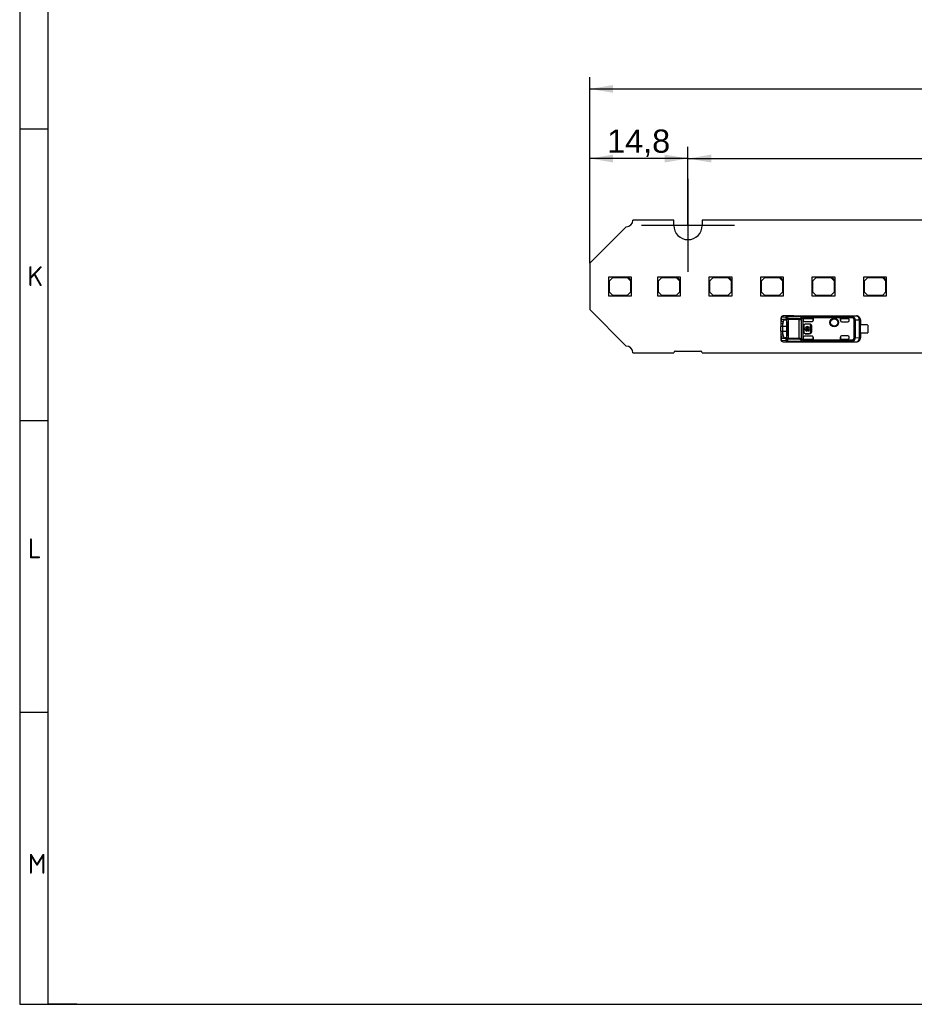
# Model space of a CAD drawing. Header units: millimetres. Extents: x 7 to 819, y 6 to 587.
# Tile 1 of 19: x 7 to 142, y 15 to 163. Entities that reach past the tile are written whole.
import ezdxf
from ezdxf.enums import TextEntityAlignment as Align
from ezdxf.lldxf.tags import DXFTag

# ---------------------------------------------------------------- set-up
doc = ezdxf.new("R2010")
doc.units = ezdxf.units.MM
doc.layers.add('Default', color=7, linetype='Continuous')
doc.layers.add('LINLED_560X20MM_', color=7, linetype='Continuous')
doc.styles.add('SEACAD_Arial', font='arial.ttf')
tags = doc.linetypes.add('CENTER2', pattern=[28.575, 19.05, -3.175, 3.175, -3.175]).pattern_tags.tags
tags[10:11] = [DXFTag(74, 4), DXFTag(75, 0), DXFTag(340, '0'), DXFTag(46, 0.0), DXFTag(50, 0.0), DXFTag(44, 0.0), DXFTag(45, 0.0)]
tags[8:9] = [DXFTag(74, 4), DXFTag(75, 0), DXFTag(340, '0'), DXFTag(46, 0.0), DXFTag(50, 0.0), DXFTag(44, 0.0), DXFTag(45, 0.0)]
tags[6:7] = [DXFTag(74, 4), DXFTag(75, 0), DXFTag(340, '0'), DXFTag(46, 0.0), DXFTag(50, 0.0), DXFTag(44, 0.0), DXFTag(45, 0.0)]
tags[4:5] = [DXFTag(74, 4), DXFTag(75, 0), DXFTag(340, '0'), DXFTag(46, 0.0), DXFTag(50, 0.0), DXFTag(44, 0.0), DXFTag(45, 0.0)]
doc.dimstyles.new('ISO', dxfattribs={"dimtxt": 3.5, "dimasz": 3.5, "dimexe": 1.75, "dimexo": 0, "dimgap": 0.875, "dimtad": 1, "dimtxsty": 'SEACAD_Arial', "dimblk1": '_SE_FILLED', "dimblk2": '_SE_FILLED', "dimsah": 1, "dimcen": 1.75, "dimadec": 0, "dimazin": 0, "dimtfac": 0.5, "dimtdec": 3, "dimtmove": 0, "dimatfit": 3, "dimfxl": 1, "dimarcsym": 0})

# ---------------------------------------------------------------- blocks, each defined once
blk = doc.blocks.new('SEANNOT_GROUP')
at = {"layer": 'Default', "color": 7, "linetype": 'CENTER2'}
for p, q in [((107.45, 139.14), (107.45, 125.14)), ((114.45, 132.14), (100.45, 132.14))]:
    blk.add_line(p, q, dxfattribs=at)
blk = doc.blocks.new('SE1')
at = {"layer": 'LINLED_560X20MM_', "color": 7, "linetype": 'Continuous'}
for p, q in [((105.3, 132.94), (99.15, 132.94)), ((105.3, 132.14), (105.3, 132.94)), ((167.8, 132.94), (109.6, 132.94)), ((109.6, 132.94), (109.6, 132.14)), ((98.15, 131.94), (92.65, 126.44)), ((92.65, 126.44), (92.65, 119.44)), ((98.45, 124.34), (95.45, 124.34)), ((95.45, 124.34), (95.45, 121.54)), ((96.05, 124.24), (95.55, 123.74)), ((95.55, 123.74), (95.55, 122.14)), ((98.35, 124.24), (96.05, 124.24)), ((98.85, 123.74), (98.35, 124.24)), ((98.95, 124.34), (98.45, 124.34)), ((98.45, 124.34), (98.95, 123.84)), ((98.85, 122.14), (98.85, 123.74)), ((98.95, 123.84), (98.95, 124.34)), ((98.95, 121.54), (98.95, 123.84)), ((105.84, 124.34), (102.84, 124.34)), ((102.84, 124.34), (102.84, 121.54)), ((103.44, 124.24), (102.94, 123.74)), ((102.94, 123.74), (102.94, 122.14)), ((105.74, 124.24), (103.44, 124.24)), ((106.24, 123.74), (105.74, 124.24)), ((106.34, 124.34), (105.84, 124.34)), ((105.84, 124.34), (106.34, 123.84)), ((106.24, 122.14), (106.24, 123.74)), ((106.34, 123.84), (106.34, 124.34)), ((106.34, 121.54), (106.34, 123.84)), ((113.6, 124.34), (110.6, 124.34)), ((110.6, 124.34), (110.6, 121.54)), ((111.2, 124.24), (110.7, 123.74)), ((110.7, 123.74), (110.7, 122.14)), ((113.5, 124.24), (111.2, 124.24)), ((114, 123.74), (113.5, 124.24)), ((114.1, 124.34), (113.6, 124.34)), ((113.6, 124.34), (114.1, 123.84)), ((114, 122.14), (114, 123.74)), ((114.1, 123.84), (114.1, 124.34)), ((114.1, 121.54), (114.1, 123.84)), ((121.37, 124.34), (118.37, 124.34)), ((118.37, 124.34), (118.37, 121.54)), ((118.97, 124.24), (118.47, 123.74)), ((118.47, 123.74), (118.47, 122.14)), ((121.27, 124.24), (118.97, 124.24)), ((121.77, 123.74), (121.27, 124.24)), ((121.87, 124.34), (121.37, 124.34)), ((121.37, 124.34), (121.87, 123.84)), ((121.77, 122.14), (121.77, 123.74)), ((121.87, 123.84), (121.87, 124.34)), ((121.87, 121.54), (121.87, 123.84)), ((129.13, 124.34), (126.13, 124.34)), ((126.13, 124.34), (126.13, 121.54)), ((126.73, 124.24), (126.23, 123.74)), ((126.23, 123.74), (126.23, 122.14)), ((129.03, 124.24), (126.73, 124.24)), ((129.53, 123.74), (129.03, 124.24)), ((129.63, 124.34), (129.13, 124.34)), ((129.13, 124.34), (129.63, 123.84)), ((129.53, 122.14), (129.53, 123.74)), ((129.63, 123.84), (129.63, 124.34)), ((129.63, 121.54), (129.63, 123.84)), ((136.9, 124.34), (133.9, 124.34)), ((133.9, 124.34), (133.9, 121.54)), ((134.5, 124.24), (134, 123.74)), ((134, 123.74), (134, 122.14)), ((136.8, 124.24), (134.5, 124.24)), ((137.3, 123.74), (136.8, 124.24)), ((137.4, 124.34), (136.9, 124.34)), ((136.9, 124.34), (137.4, 123.84)), ((137.3, 122.14), (137.3, 123.74)), ((137.4, 123.84), (137.4, 124.34)), ((137.4, 121.54), (137.4, 123.84)), ((95.55, 122.14), (96.05, 121.64)), ((98.35, 121.64), (98.85, 122.14)), ((102.94, 122.14), (103.44, 121.64)), ((105.74, 121.64), (106.24, 122.14)), ((110.7, 122.14), (111.2, 121.64)), ((113.5, 121.64), (114, 122.14)), ((118.47, 122.14), (118.97, 121.64)), ((121.27, 121.64), (121.77, 122.14)), ((126.23, 122.14), (126.73, 121.64)), ((129.03, 121.64), (129.53, 122.14)), ((134, 122.14), (134.5, 121.64)), ((136.8, 121.64), (137.3, 122.14)), ((95.45, 121.54), (98.95, 121.54)), ((96.05, 121.64), (98.35, 121.64)), ((102.84, 121.54), (106.34, 121.54)), ((103.44, 121.64), (105.74, 121.64)), ((110.6, 121.54), (114.1, 121.54)), ((111.2, 121.64), (113.5, 121.64)), ((118.37, 121.54), (121.87, 121.54)), ((118.97, 121.64), (121.27, 121.64)), ((126.13, 121.54), (129.63, 121.54)), ((126.73, 121.64), (129.03, 121.64)), ((133.9, 121.54), (137.4, 121.54)), ((134.5, 121.64), (136.8, 121.64)), ((92.65, 119.44), (98.15, 113.94)), ((121.45, 118.08), (121.45, 117.33)), ((121.75, 117.29), (121.45, 117.33)), ((121.45, 117.33), (121.45, 116.89)), ((121.51, 118.24), (121.51, 117.69)), ((121.51, 117.68), (121.79, 117.61)), ((122.18, 118.26), (121.6, 118.28)), ((122.37, 118.46), (121.79, 118.48)), ((123.4, 118.48), (121.79, 118.48)), ((123.39, 118.48), (121.79, 118.48)), ((121.79, 118), (122.12, 118)), ((121.79, 118), (122.08, 117.9)), ((122.08, 117.9), (122.24, 117.9)), ((122.17, 117.98), (122.12, 118)), ((122.34, 117.39), (122.34, 115.69)), ((122.36, 115.12), (122.36, 117.95)), ((122.55, 117.95), (122.36, 117.95)), ((122.37, 118.46), (122.37, 118.46)), ((122.37, 118.46), (132.16, 118.46)), ((122.37, 118.46), (132.16, 118.46)), ((124.19, 118.08), (122.55, 118.08)), ((122.55, 118.08), (122.55, 117.95)), ((124.19, 117.95), (122.55, 117.95)), ((122.55, 117.95), (122.55, 115.12)), ((123.4, 118.49), (123.4, 118.48)), ((123.4, 118.49), (132.84, 118.49)), ((124.19, 117.95), (124.19, 118.08)), ((124.19, 115.12), (124.19, 117.95)), ((124.53, 118.03), (124.53, 115.04)), ((132.29, 118.37), (124.75, 118.37)), ((132.29, 118.19), (124.81, 118.19)), ((124.81, 117.89), (124.81, 118.18)), ((124.81, 117.89), (124.81, 117.85)), ((124.81, 115.23), (124.81, 117.85)), ((125.01, 118.09), (126.35, 118.09)), ((125.01, 118.09), (125.01, 118.09)), ((125.01, 118.09), (126.34, 118.09)), ((125.01, 117.65), (126.15, 117.65)), ((126.34, 117.84), (126.34, 118.09)), ((126.35, 118.09), (126.34, 118.09)), ((126.34, 117.84), (126.35, 117.85)), ((126.35, 117.85), (126.35, 118.09)), ((130.45, 118.09), (130.45, 117.79)), ((130.45, 117.79), (130.45, 118.09)), ((131.55, 118.09), (130.45, 118.09)), ((130.45, 118.09), (130.45, 118.09)), ((130.45, 118.09), (131.55, 118.09)), ((130.45, 117.79), (130.45, 117.79)), ((130.65, 117.59), (131.55, 117.59)), ((131.55, 118.09), (131.55, 118.09)), ((131.75, 117.79), (131.75, 117.89)), ((132.83, 118.47), (132.16, 118.46)), ((132.16, 118.46), (132.16, 118.46)), ((132.29, 118.37), (132.29, 118.19)), ((132.29, 118.19), (132.37, 118.36)), ((132.52, 115.21), (132.52, 117.87)), ((132.67, 117.87), (132.52, 117.87)), ((133.29, 117.87), (132.67, 117.87)), ((132.67, 117.87), (132.67, 115.21)), ((132.83, 118.47), (132.84, 118.49)), ((133.43, 117.87), (133.29, 117.87)), ((133.29, 115.2), (133.29, 117.87)), ((133.45, 117.89), (133.43, 117.87)), ((133.43, 117.87), (133.43, 115.2)), ((133.45, 117.89), (133.45, 117.16)), ((121.75, 116.89), (121.45, 116.89)), ((121.45, 116.19), (121.45, 116.89)), ((121.45, 116.19), (121.75, 116.19)), ((121.45, 116.19), (121.45, 115.74)), ((121.75, 116.89), (121.75, 117.29)), ((122.34, 116.89), (121.75, 116.89)), ((121.75, 116.19), (121.75, 116.89)), ((121.75, 116.19), (122.34, 116.19)), ((121.75, 115.78), (121.75, 116.19)), ((124.91, 117.04), (124.89, 117.04)), ((124.89, 117.04), (124.89, 116.04)), ((124.89, 116.04), (124.91, 116.04)), ((124.91, 117.04), (124.91, 116.04)), ((125.1, 116.6), (124.99, 116.6)), ((124.99, 116.6), (124.99, 116.47)), ((124.99, 116.47), (125.1, 116.47)), ((125.11, 117.26), (125.11, 117.24)), ((125.71, 117.26), (125.11, 117.26)), ((125.71, 117.24), (125.11, 117.24)), ((125.11, 115.84), (125.11, 115.81)), ((125.11, 115.84), (125.71, 115.84)), ((125.64, 116.6), (125.22, 116.6)), ((125.22, 116.47), (125.64, 116.47)), ((125.35, 116.21), (125.35, 116.34)), ((125.51, 116.34), (125.51, 116.21)), ((125.71, 117.24), (125.71, 117.26)), ((125.71, 115.81), (125.71, 115.84)), ((125.86, 116.6), (125.76, 116.6)), ((125.76, 116.47), (125.86, 116.47)), ((125.99, 117.03), (125.86, 117.03)), ((125.86, 117.03), (125.86, 116.6)), ((125.86, 116.47), (125.86, 116.04)), ((125.86, 116.04), (125.99, 116.04)), ((125.99, 116.04), (125.99, 117.03)), ((126.14, 116.84), (126.11, 116.84)), ((126.11, 116.24), (126.11, 116.84)), ((126.11, 116.24), (126.14, 116.24)), ((126.14, 116.24), (126.14, 116.84)), ((133.45, 115.91), (133.45, 117.16)), ((134.4, 117.16), (133.45, 117.16)), ((133.45, 115.91), (133.45, 115.19)), ((134.4, 115.91), (133.45, 115.91)), ((134.55, 117.11), (134.55, 115.96)), ((121.45, 115.74), (121.75, 115.78)), ((121.45, 115.74), (121.45, 114.99)), ((121.79, 115.47), (121.51, 115.39)), ((121.51, 115.39), (121.51, 114.84)), ((121.6, 114.8), (122.18, 114.81)), ((122.08, 115.18), (121.79, 115.07)), ((122.12, 115.08), (121.79, 115.07)), ((121.79, 114.6), (122.37, 114.61)), ((121.79, 114.6), (123.4, 114.6)), ((121.79, 114.6), (123.39, 114.6)), ((122.24, 115.18), (122.08, 115.18)), ((122.12, 115.08), (122.18, 115.1)), ((122.55, 115.12), (122.36, 115.12)), ((122.37, 114.62), (122.37, 114.61)), ((122.37, 114.62), (132.16, 114.62)), ((132.16, 114.61), (122.37, 114.61)), ((122.55, 115.12), (124.19, 115.12)), ((122.55, 115.12), (122.55, 115)), ((124.19, 115), (122.55, 115)), ((123.4, 114.6), (123.4, 114.59)), ((123.4, 114.59), (132.84, 114.59)), ((124.19, 115), (124.19, 115.12)), ((124.75, 114.7), (132.29, 114.7)), ((124.81, 115.23), (124.81, 115.18)), ((124.81, 114.9), (124.81, 115.18)), ((124.81, 114.9), (124.81, 114.88)), ((124.81, 114.88), (132.29, 114.88)), ((126.15, 115.43), (125.01, 115.43)), ((125.01, 114.98), (126.34, 114.98)), ((125.01, 114.98), (125.01, 114.98)), ((125.01, 114.98), (126.35, 114.98)), ((125.11, 115.81), (125.71, 115.81)), ((126.34, 114.98), (126.34, 115.24)), ((126.35, 115.23), (126.34, 115.24)), ((126.35, 114.98), (126.34, 114.98)), ((126.35, 114.98), (126.35, 115.23)), ((130.45, 115.29), (130.45, 115.29)), ((130.45, 115.29), (130.45, 114.98)), ((130.45, 114.98), (130.45, 115.29)), ((130.45, 114.98), (131.55, 114.98)), ((130.45, 114.98), (130.45, 114.98)), ((130.45, 114.98), (131.55, 114.98)), ((131.55, 115.49), (130.65, 115.49)), ((131.55, 114.98), (131.55, 114.98)), ((131.75, 115.18), (131.75, 115.29)), ((132.16, 114.61), (132.16, 114.62)), ((132.16, 114.61), (132.83, 114.6)), ((132.29, 114.88), (132.29, 114.7)), ((132.37, 114.72), (132.29, 114.88)), ((132.52, 115.21), (132.67, 115.21)), ((132.67, 115.21), (133.29, 115.2)), ((132.84, 114.59), (132.83, 114.6)), ((133.29, 115.2), (133.43, 115.2)), ((133.43, 115.2), (133.45, 115.19)), ((99.15, 112.94), (105.3, 112.94)), ((105.55, 113.19), (109.35, 113.19)), ((109.6, 112.94), (167.8, 112.94))]:
    blk.add_line(p, q, dxfattribs=at)
for radius in [0.657, 0.586, 0.552, 0.55]:
    blk.add_circle((129.5, 117.49), radius, dxfattribs=at)
for centre, radius, start, end in [((98.15, 132.94), 1, 270, 0), ((107.45, 132.14), 2.15, 180, 0), ((121.83, 118.12), 0.38, 134.263, 184.1551), ((122.19, 117.39), 0.741, 156.2651, 184.0975), ((121.67, 118.26), 0.167, 132.1302, 188.1803), ((121.79, 118.14), 0.334, 89.1862, 133.9533), ((121.8, 118.28), 0.195, 92.0033, 181.5118), ((122.89, 117.3), 1.14, 164.2066, 180.3835), ((122.39, 118.25), 0.207, 95.1634, 176.886), ((121.97, 117.97), 0.362, 26.7747, 53.2552), ((122.54, 118.05), 0.264, 103.1368, 159.9954), ((121.39, 117.67), 1.02, 16.251, 27.4426), ((122.58, 117.83), 0.249, 96.7448, 150.7526), ((122.1, 118.16), 0.407, 21.1423, 47.8571), ((121.31, 117.8), 1.27, 12.7997, 23.4875), ((124.17, 118.45), 0.368, 273.1482, 312.1817), ((124.18, 118.78), 0.829, 270.6937, 294.9709), ((125.24, 117.17), 1.3, 112.1154, 129.3312), ((124.19, 117.88), 0.374, 24.2976, 52.5166), ((125.3, 116.88), 1.39, 110.5131, 123.675), ((124.34, 118.14), 0.473, 6.7862, 29.799), ((131.55, 117.79), 0.2, 270, 0), ((132.3, 118.16), 0.213, 68.9632, 92.4491), ((132.09, 117.85), 0.583, 1.2448, 60.4152), ((132.83, 117.87), 0.6, 0.0044, 89.8384), ((125.11, 117.04), 0.226, 90, 180), ((125.11, 116.04), 0.226, 180, 270), ((125.11, 117.04), 0.2, 90, 180), ((125.11, 116.04), 0.2, 180, 270), ((125.43, 116.54), 0.337, 11.3273, 168.6727), ((125.43, 116.54), 0.337, 191.3273, 255.7958), ((125.43, 116.54), 0.217, 17.7847, 162.2153), ((125.43, 116.54), 0.217, 197.7847, 247.568), ((125.43, 116.54), 0.337, 284.2042, 348.6727), ((125.43, 116.54), 0.217, 292.432, 342.2153), ((125.71, 116.84), 0.426, 0, 90), ((125.71, 116.84), 0.4, 0, 90), ((125.71, 116.24), 0.4, 270, 0), ((125.71, 116.24), 0.426, 270, 0), ((134.4, 116.91), 0.25, 53.1301, 90), ((134.4, 116.16), 0.25, 270, 306.8699), ((122.19, 115.69), 0.745, 175.9747, 203.6554), ((121.83, 114.96), 0.383, 176.0954, 225.5971), ((121.67, 114.81), 0.168, 171.8712, 227.8737), ((121.79, 114.93), 0.334, 226.1104, 270.7768), ((121.8, 114.79), 0.195, 178.48, 268.0009), ((122.75, 115.76), 1, 178.5159, 196.9099), ((121.97, 115.1), 0.362, 306.7396, 333.2278), ((122.39, 114.82), 0.207, 183.114, 264.8372), ((121.46, 115.38), 0.935, 332.0835, 344.2354), ((122.54, 115.03), 0.264, 200.0118, 256.8819), ((122.58, 115.24), 0.249, 209.2863, 263.1685), ((122.1, 114.92), 0.407, 312.1388, 338.8853), ((121.31, 115.28), 1.27, 336.5296, 347.1701), ((124.18, 114.29), 0.835, 65.1134, 89.2217), ((124.17, 114.63), 0.367, 47.8882, 86.9813), ((124.16, 115.23), 0.417, 308.8787, 334.1069), ((125.22, 115.88), 1.26, 230.3962, 248.2215), ((125.32, 116.24), 1.43, 236.5348, 249.274), ((123.99, 115.05), 0.844, 335.6531, 348.4656), ((131.55, 115.29), 0.2, 0, 90), ((132.3, 114.92), 0.213, 267.5508, 291.036), ((132.09, 115.22), 0.581, 299.4689, 358.872), ((132.83, 115.2), 0.6, 270.167, 359.9956), ((98.15, 112.94), 1, 0, 90), ((105.55, 112.94), 0.25, 90, 180), ((109.35, 112.94), 0.25, 0, 90)]:
    blk.add_arc(centre, radius, start, end, dxfattribs=at)
for centre, major_axis, ratio, start_param, end_param in [((121.6, 117.38), (0, -0.9), 0.34204, 3.132977, 3.442996), ((122.37, 118.26), (-0.005, -0.2), 0.939661, 3.16702, 4.734916), ((123.4, 117.89), (0, -0.6), 0.999962, 3.141593, 3.321066), ((125.01, 117.89), (0, -0.2), 0.999994, 3.140535, 4.712389), ((125.01, 117.89), (0, -0.2), 0.999994, 3.140004, 4.712389), ((125.01, 117.85), (0, -0.2), 0.999848, 4.712389, 6.283185), ((126.15, 117.85), (-0.141, -0.141), 0.999695, 0.785246, 2.356347), ((126.14, 117.85), (-0.141, -0.141), 0.999695, 1.570796, 2.343651), ((130.65, 117.79), (0.2, 0), 0.999848, 3.141593, 4.712389), ((130.65, 117.79), (0.2, 0), 0.999848, 3.141593, 4.712389), ((131.55, 117.89), (0, -0.2), 0.999994, 1.570796, 3.141593), ((131.55, 117.89), (0, -0.2), 0.999994, 1.570796, 3.141593), ((132.83, 117.87), (0.006, -0.6), 0.766027, 1.56283, 3.125796), ((132.85, 117.89), (-0.424, -0.424), 0.999924, 2.356233, 3.933355), ((121.6, 115.7), (0.001, 0.902), 0.342128, 2.840877, 3.150375), ((122.37, 114.81), (0.005, -0.2), 0.939661, 4.689876, 6.257716), ((123.4, 115.19), (0, -0.6), 0.999962, 6.103712, 6.283185), ((125.01, 115.23), (0, 0.2), 0.999848, 0, 1.570796), ((125.01, 115.18), (0, 0.2), 0.999994, 1.570796, 3.141593), ((125.01, 115.18), (0, 0.2), 0.999994, 1.570796, 3.141593), ((126.15, 115.23), (-0.141, 0.141), 0.999695, 3.926839, 5.497939), ((126.14, 115.23), (-0.141, 0.141), 0.999695, 3.9588, 4.712389), ((130.65, 115.29), (0.2, 0), 0.999848, 1.570796, 3.141593), ((130.65, 115.29), (0.2, 0), 0.999848, 1.570796, 3.141593), ((131.55, 115.18), (0, 0.2), 0.999994, 3.141593, 4.712389), ((131.55, 115.18), (0, 0.2), 0.999994, 3.141593, 4.712389), ((132.83, 115.2), (-0.006, -0.6), 0.766027, 0.015856, 1.578763), ((132.85, 115.19), (-0.424, 0.424), 0.999924, 2.349833, 3.926953)]:
    blk.add_ellipse(centre, major_axis=major_axis, ratio=ratio, start_param=start_param, end_param=end_param, dxfattribs=at)
for points, degree, knots in [([(121.51, 118.24), (121.5, 118.23), (121.48, 118.22), (121.47, 118.19), (121.46, 118.16), (121.45, 118.12), (121.45, 118.1), (121.45, 118.08)], 3, [0, 0, 0, 0, 0.20636, 0.408491, 0.607418, 0.804218, 1, 1, 1, 1]), ([(122.08, 117.9), (122.08, 117.9), (122.05, 117.9), (121.99, 117.89), (121.92, 117.83), (121.85, 117.74), (121.81, 117.65), (121.79, 117.61)], 3, [0, 0, 0, 0, 0.000046, 0.262507, 0.516593, 0.762391, 1, 1, 1, 1]), ([(122.12, 118), (122.21, 117.99), (122.28, 117.82), (122.34, 117.64), (122.34, 117.39)], 2, [0, 0, 0, 0.5, 0.5, 1, 1, 1]), ([(132.29, 118.37), (132.29, 118.39), (132.28, 118.41), (132.27, 118.43), (132.24, 118.45), (132.21, 118.46), (132.17, 118.46), (132.16, 118.46)], 3, [0, 0, 0, 0, 0.272042, 0.497908, 0.684926, 0.845835, 1, 1, 1, 1]), ([(132.16, 118.46), (132.17, 118.46), (132.2, 118.46), (132.24, 118.46), (132.27, 118.45), (132.31, 118.44), (132.34, 118.41), (132.36, 118.38), (132.37, 118.36)], 3, [0, 0, 0, 0, 0.120723, 0.235221, 0.34634, 0.457185, 0.682198, 1, 1, 1, 1]), ([(132.52, 117.87), (132.51, 117.96), (132.45, 118.05), (132.4, 118.13), (132.29, 118.19)], 2, [0, 0, 0, 0.5, 0.5, 1, 1, 1]), ([(121.45, 114.99), (121.45, 114.98), (121.45, 114.94), (121.46, 114.9), (121.48, 114.86), (121.5, 114.85), (121.51, 114.84)], 3, [0, 0, 0, 0, 0.244652, 0.491458, 0.742562, 1, 1, 1, 1]), ([(121.79, 115.07), (121.71, 115.07), (121.64, 115.16), (121.56, 115.24), (121.51, 115.39)], 2, [0, 0, 0, 0.50021, 0.50021, 1, 1, 1]), ([(121.79, 115.47), (121.8, 115.44), (121.82, 115.4), (121.85, 115.34), (121.89, 115.29), (121.93, 115.24), (121.98, 115.2), (122.02, 115.18), (122.06, 115.18), (122.08, 115.18)], 3, [0, 0, 0, 0, 0.117572, 0.243562, 0.377981, 0.520832, 0.67212, 0.831843, 1, 1, 1, 1]), ([(122.34, 115.69), (122.34, 115.44), (122.28, 115.26), (122.22, 115.08), (122.12, 115.07)], 2, [0, 0, 0, 0.5, 0.5, 1, 1, 1]), ([(132.37, 114.72), (132.37, 114.7), (132.35, 114.68), (132.33, 114.65), (132.29, 114.63), (132.24, 114.62), (132.19, 114.61), (132.16, 114.61)], 3, [0, 0, 0, 0, 0.225106, 0.406821, 0.546306, 0.765172, 1, 1, 1, 1]), ([(132.16, 114.62), (132.17, 114.62), (132.19, 114.62), (132.22, 114.62), (132.24, 114.63), (132.26, 114.64), (132.27, 114.66), (132.28, 114.68), (132.29, 114.69), (132.29, 114.7)], 3, [0, 0, 0, 0, 0.110474, 0.221192, 0.340028, 0.473427, 0.625996, 0.800833, 1, 1, 1, 1]), ([(132.29, 114.88), (132.39, 114.94), (132.45, 115.03), (132.51, 115.11), (132.52, 115.21)], 2, [0, 0, 0, 0.5, 0.5, 1, 1, 1])]:
    blk.add_open_spline(points, degree=degree, knots=knots, dxfattribs=at)
for points, degree in [([(121.51, 117.69), (121.62, 118), (121.79, 118)], 2), ([(124.81, 118.19), (124.81, 118.19), (124.81, 118.19), (124.81, 118.18), (124.81, 118.18), (124.81, 118.18)], 3)]:
    blk.add_open_spline(points, degree=degree, dxfattribs=at)
blk = doc.blocks.new('DMBLK48')
at = {"layer": 'Default', "linetype": 'Continuous'}
for points in [[(110.95, 142.81), (107.45, 142.23), (110.95, 141.64)], [(228.95, 142.81), (228.95, 141.64), (232.45, 142.23)]]:
    blk.add_hatch(color=7, dxfattribs=at).paths.add_polyline_path(points)
at = {"layer": 'Default', "color": 7, "linetype": 'Continuous'}
for p, q in [((107.45, 132.14), (107.45, 143.98)), ((232.45, 132.14), (232.45, 143.98)), ((107.45, 142.23), (232.45, 142.23))]:
    blk.add_line(p, q, dxfattribs=at)
at = {"layer": 'Default', "color": 7, "linetype": 'Continuous', "style": 'SEACAD_Arial'}
blk.add_text('125', height=3.5, dxfattribs=at).set_placement((165.84, 146.6), align=Align.TOP_LEFT)
blk = doc.blocks.new('_SE_FILLED')
at = {"color": 0}
blk.add_line((0, 0), (-1, 0), dxfattribs=at)
blk.add_solid([(0, 0), (-1, -0.1665), (-1, 0.1665), (0, 0)], dxfattribs=at)
blk = doc.blocks.new('DMBLK53')
at = {"layer": 'Default', "linetype": 'Continuous'}
for points in [[(96.15, 142.81), (92.65, 142.23), (96.15, 141.64)], [(103.95, 142.81), (103.95, 141.64), (107.45, 142.23)]]:
    blk.add_hatch(color=7, dxfattribs=at).paths.add_polyline_path(points)
at = {"layer": 'Default', "color": 7, "linetype": 'Continuous'}
for p, q in [((92.65, 126.44), (92.65, 143.98)), ((107.45, 132.14), (107.45, 143.98)), ((107.45, 142.23), (92.65, 142.23))]:
    blk.add_line(p, q, dxfattribs=at)
at = {"layer": 'Default', "color": 7, "linetype": 'Continuous', "style": 'SEACAD_Arial'}
blk.add_text('14,8', height=3.5, dxfattribs=at).set_placement((95.25, 146.6), align=Align.TOP_LEFT)
blk = doc.blocks.new('DMBLK54')
at = {"layer": 'Default', "linetype": 'Continuous'}
for points in [[(96.15, 153.31), (92.65, 152.73), (96.15, 152.14)], [(648.75, 153.31), (648.75, 152.14), (652.25, 152.73)]]:
    blk.add_hatch(color=7, dxfattribs=at).paths.add_polyline_path(points)
at = {"layer": 'Default', "color": 7, "linetype": 'Continuous'}
for p, q in [((92.65, 126.44), (92.65, 154.48)), ((652.25, 126.44), (652.25, 154.48)), ((92.65, 152.73), (652.25, 152.73))]:
    blk.add_line(p, q, dxfattribs=at)
at = {"layer": 'Default', "color": 7, "linetype": 'Continuous', "style": 'SEACAD_Arial'}
blk.add_text('559,6', height=3.5, dxfattribs=at).set_placement((366.28, 157.1), align=Align.TOP_LEFT)

msp = doc.modelspace()

# ---------------------------------------------------------------- linework, layer by layer
at = {"layer": 'Default', "color": 7, "linetype": 'Continuous'}
for p, q in [((6.708, 586.67), (6.708, 14.67)), ((10.978, 14.67), (10.978, 278.67)), ((10.978, 146.67), (6.708, 146.67)), ((10.978, 102.67), (6.708, 102.67)), ((10.978, 58.67), (6.708, 58.67)), ((6.708, 14.67), (819.1, 14.67)), ((15.329, 14.67), (10.978, 14.67))]:
    msp.add_line(p, q, dxfattribs=at)

# ---------------------------------------------------------------- block references
at = {"layer": 'Default'}
for name in ['SEANNOT_GROUP', 'SE1']:
    msp.add_blockref(name, (0, 0), dxfattribs=at)

# ---------------------------------------------------------------- texts
at = {"layer": 'Default', "char_height": 3, "attachment_point": 1}
for s, insert, width in [('{\\fSolid Edge ISO|b1||i0||c0|p34;\\C7;\\H3.;\\W1.;K}', (7.872, 125.985), 1.84092), ('{\\fSolid Edge ISO|b1||i0||c0|p34;\\C7;\\H3.;\\W1.;L}', (7.942, 84.938), 1.84092), ('{\\fSolid Edge ISO|b1||i0||c0|p34;\\C7;\\H3.;\\W1.;M}', (7.937, 37.364), 2.25001)]:
    msp.add_mtext(s, dxfattribs=dict(at, insert=insert, width=width))

# ---------------------------------------------------------------- dimensions: what is measured, and where the dimension line sits
at = {"layer": 'Default', "color": 7, "linetype": 'Continuous'}
for base, p1, p2, picture, middle in [((92.647, 152.728), (92.647, 119.438), (652.247, 119.438), 'DMBLK54', (372.447, 152.728)), ((107.447, 142.228), (107.447, 132.138), (232.447, 132.138), 'DMBLK48', (169.947, 142.228))]:
    dim = msp.add_linear_dim(base=base, p1=p1, p2=p2, angle=0, text='\\A1;<>', dimstyle='ISO', dxfattribs=at)
    dim.commit()
    dim.dimension.update_dxf_attribs({"geometry": picture, "text_midpoint": middle, "dimtype": 161})
dim = msp.add_linear_dim(base=(92.647, 142.228), p1=(107.447, 132.138), p2=(92.647, 126.438), text='\\A1;<>', dimstyle='ISO', dxfattribs=at)
dim.commit()
dim.dimension.update_dxf_attribs({"geometry": 'DMBLK53', "text_midpoint": (100.047, 142.228), "dimtype": 160})

doc.saveas('drawing.dxf')
